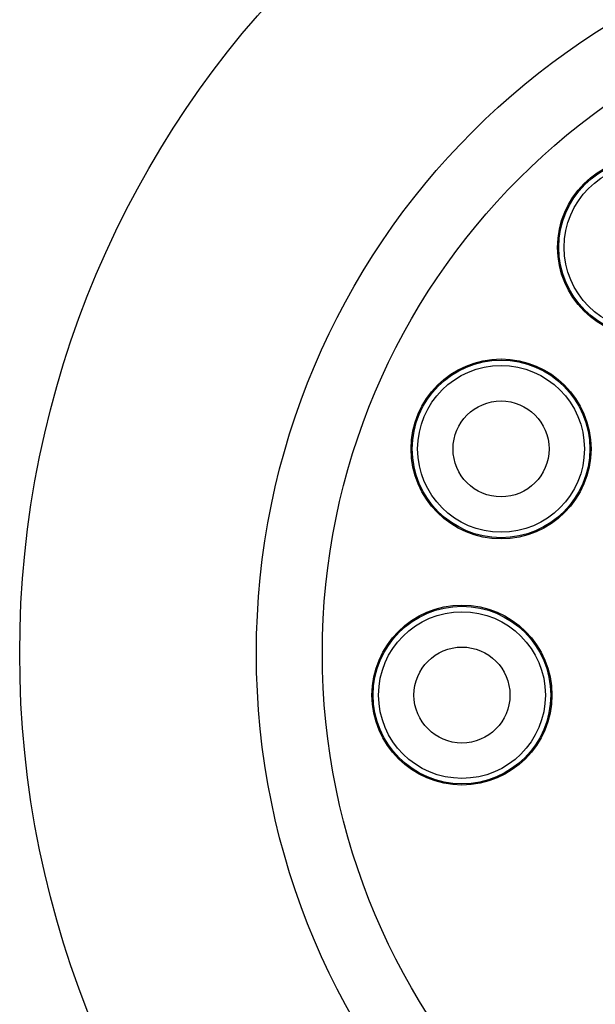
# Model space of a CAD drawing. Header units: inches. Extents: x 0.5 to 16.4, y 0.4 to 10.9.
# Tile 3 of 12: x 2.9 to 3.8, y 5.2 to 6.9. Entities that reach past the tile are written whole.
import ezdxf

# ---------------------------------------------------------------- set-up
doc = ezdxf.new("R2010")
doc.units = ezdxf.units.IN
doc.header["$MEASUREMENT"] = 0
doc.layers.add('DIMENSIONS', color=150, linetype='Continuous')
doc.layers.add('OBJECT', color=1, linetype='Continuous')
doc.dimstyles.new('SLDDIMSTYLE1', dxfattribs={"dimtxt": 0.18, "dimasz": 0.156, "dimexe": 0, "dimexo": 0.0625, "dimgap": 0, "dimtad": 0, "dimtih": 1, "dimtoh": 1, "dimdec": 0, "dimrnd": 1e-09, "dimzin": 0, "dimdsep": 46, "dimtxsty": 'Standard', "dimsah": 1, "dimcen": 0.09, "dimadec": 0, "dimazin": 0, "dimtfac": 0.156, "dimtdec": 0, "dimtofl": 0, "dimtmove": 0, "dimatfit": 3, "dimfxl": 0, "dimfrac": 2, "dimtolj": 1, "dimtzin": 0, "dimarcsym": 0})

msp = doc.modelspace()

# ---------------------------------------------------------------- linework, layer by layer
at = {"layer": 'OBJECT', "linetype": 'Continuous', "lineweight": 25}
for centre, radius in [((4.5112, 5.8194), 1.6245), ((4.5112, 5.8194), 1.23), ((4.5112, 5.8194), 1.12), ((3.9333, 6.4963), 0.15), ((3.9333, 6.4963), 0.148), ((3.9333, 6.4963), 0.139), ((3.689, 6.1602), 0.15), ((3.689, 6.1602), 0.148), ((3.689, 6.1602), 0.139), ((3.689, 6.1602), 0.08), ((3.6239, 5.7498), 0.15), ((3.6239, 5.7498), 0.148), ((3.6239, 5.7498), 0.139), ((3.6239, 5.7498), 0.08)]:
    msp.add_circle(centre, radius, dxfattribs=at)

# ---------------------------------------------------------------- leaders
at = {"layer": 'DIMENSIONS'}
msp.add_leader([(4.2554, 6.8153), (3.9401, 8.1579), (3.6901, 8.1579)], dimstyle='SLDDIMSTYLE1', dxfattribs=at)

doc.saveas('drawing.dxf')
